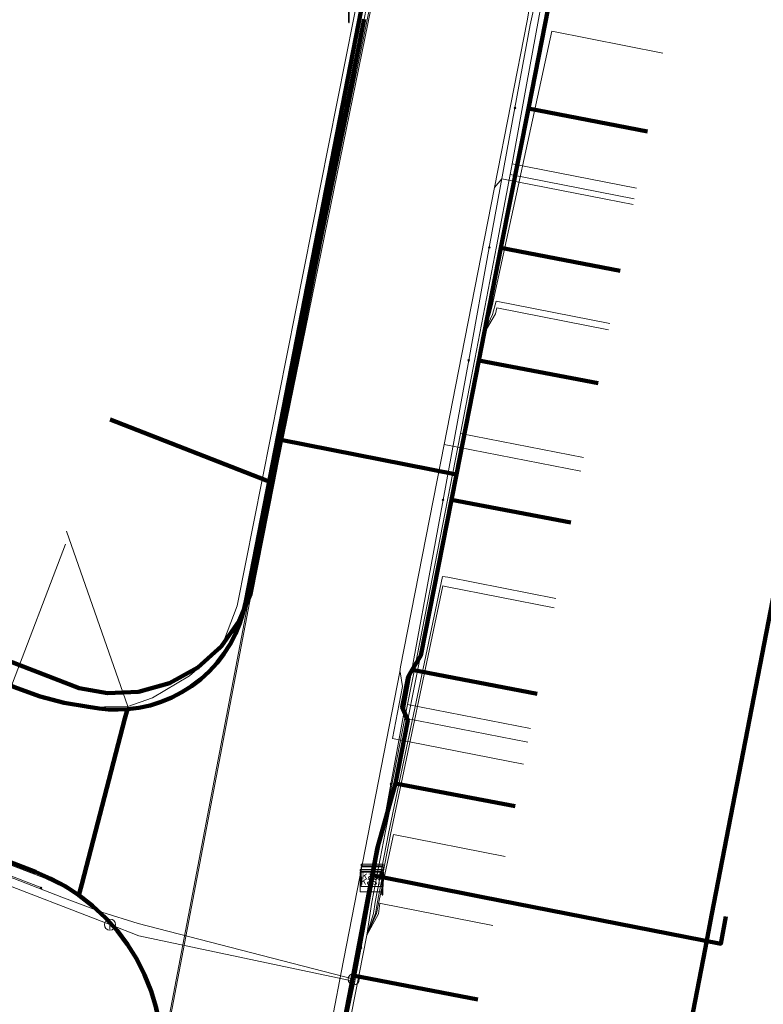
# Model space of a CAD drawing. Extents: x 152558 to 154479, y 462974 to 463683.
# Tile 101 of 256: x 153132 to 153159, y 463509 to 463545. Entities that reach past the tile are written whole.
import ezdxf
from ezdxf.enums import TextEntityAlignment as Align
from ezdxf.lldxf.tags import DXFTag

# ---------------------------------------------------------------- set-up
doc = ezdxf.new("R2010")
doc.units = 0
doc.header["$LTSCALE"] = 0.2
doc.layers.get('0').update_dxf_attribs({"linetype": 'CONTINUOUS'})
for name, color, linetype, lineweight in [('B-RO-KL-DATA_COAXIAAL_17_ZIGGO BV-G', 90, 'KL-DATA-N', 18), ('B-RO-KL-DATA_COAXIAAL_7_ZIGGO BV-G', 90, 'KL-DATA-N', 18), ('B-RO-KL-DATA_HULPSTUK_KPN BV-S', 90, 'CONTINUOUS', 25), ('B-RO-KL-DATA_HULPSTUK_REGGEFIBER OPERATOR BV-S', 90, 'CONTINUOUS', 25), ('B-RO-KL-DATA_HULPSTUK_ZIGGO BV-S', 90, 'CONTINUOUS', 25), ('B-RO-KL-DATA_KABELBED_KPN BV-G', 90, 'CONTINUOUS', 100), ('B-RO-KL-DATA_KABELBED_ZIGGO BV-G', 90, 'CONTINUOUS', 100), ('B-RO-KL-DATA_MANTELBUIS_PVC_KPN BV-G', 90, 'CONTINUOUS', 100), ('B-RO-KL-DATA_REGGEFIBER OPERATOR BV-G', 90, 'KL-DATA-N', 18), ('B-RO-KL-ET_LS_400 V_STEDIN NETBEHEER BV-G', 190, 'KL-LS-N', 18), ('B-RO-KL-ET_LS_GEMEENTE AMERSFOORT-S', 190, 'CONTINUOUS', 25), ('B-RO-KL-GAS_LD_HULPSTUK_STEDIN NETBEHEER BV-S', 50, 'CONTINUOUS', 25), ('B-RO-KL-GAS_LD_KOPER_22_0.1 BAR_STEDIN NETBEHEER BV-G', 50, 'KL-GAS-LD-N', 18), ('B-RO-KL-GAS_LD_PE_32_0.1 BAR_STEDIN NETBEHEER BV-G', 50, 'KL-GAS-LD-N', 18), ('B-RO-KL-GAS_LD_PVC_63_0.1 BAR_STEDIN NETBEHEER BV-G', 50, 'KL-GAS-LD-N', 18), ('B-RO-KL-WATER_100_VITENS-G', 170, 'KL-WATER-N', 18), ('B-RO-KL-WATER_HULPSTUK_VITENS-S', 170, 'CONTINUOUS', 25)]:
    doc.layers.add(name, color=color, linetype=linetype, lineweight=lineweight)
doc.styles.add('NLCS-ISO', font='NLCS-ISO.ttf')
tags = doc.linetypes.add('KL-DATA-N', pattern='A,4,-1,[101,NLCS.SHX,S=0.5,R=0,X=0,Y=0],-1,4,-1,["D",Standard,S=1,R=0,X=-0.25,Y=-0.5],-1.5', length=12.5).pattern_tags.tags
tags[18] = DXFTag(74, 10)
tags = doc.linetypes.add('KL-GAS-LD-N', pattern='A,4,-1,[69,NLCS.SHX,S=0.5,R=0,X=0,Y=0],-1,4,-1,["L",Standard,S=1,R=0,X=0.25,Y=-0.5],-2', length=13).pattern_tags.tags
tags[18] = DXFTag(74, 10)
tags = doc.linetypes.add('KL-LS-N', pattern='A,4,-1,[103,NLCS.SHX,S=0.75,R=0,X=0,Y=0],-1,4,-1,["L",Standard,S=1,R=0,X=0,Y=-0.5],-2', length=13).pattern_tags.tags
tags[18] = DXFTag(74, 10)
doc.linetypes.add('KL-WATER-N', pattern='A,7,-0.5,[168,NLCS.SHX,S=0.75,R=0,X=0.75,Y=0],-2', length=9.5)

# ---------------------------------------------------------------- blocks, each defined once
blk = doc.blocks.new('SKL-WTB_HULP_T STUK-SO')
at = {"color": 0, "linetype": 'ByBlock', "lineweight": 18}
blk.add_circle((0, 0), 1, dxfattribs=at)
at = {"color": 0, "linetype": 'ByBlock', "lineweight": -2, "style": 'NLCS-ISO'}
blk.add_text('T', height=1, dxfattribs=at).set_placement((0, 0), align=Align.MIDDLE_CENTER)
at = {"color": 0, "linetype": 'ByBlock', "lineweight": 18, "style": 'NLCS-ISO', "flags": 1}
for tag, p in [('TYPE', (1.5, 0)), ('LABEL', (1.5, -1.5)), ('OMSCHRIJVING', (1.5, -3))]:
    blk.add_attdef(tag, p, '', height=1, dxfattribs=at)
blk = doc.blocks.new('SKL-WTB_HULP_KAST-SO')
at = {"color": 0, "linetype": 'ByBlock', "lineweight": 18}
for points in [[(-2, 2), (2, 2), (2, 1.68), (-2, 1.68)], [(-2, 1.52), (2, 1.52), (2, -2), (-2, -2)]]:
    blk.add_lwpolyline(points, close=True, dxfattribs=at)
at = {"color": 0, "linetype": 'ByBlock', "lineweight": 18, "style": 'NLCS-ISO'}
blk.add_text('kast', height=1.5, dxfattribs=at).set_placement((0, 0), align=Align.MIDDLE_CENTER)
at = {"color": 0, "linetype": 'ByBlock', "lineweight": 18, "style": 'NLCS-ISO', "flags": 1}
for tag, p in [('TYPE', (2.5, 0)), ('LABEL', (2.5, -1.5)), ('OMSCHRIJVING', (2.5, -3))]:
    blk.add_attdef(tag, p, '', height=1, dxfattribs=at)
blk = doc.blocks.new('SKL-WTB_HULP_OVERIG-SO')
at = {"color": 0, "linetype": 'ByBlock', "lineweight": 18}
for points in [[(-0.14, 0.14), (0.14, -0.14)], [(0.14, 0.14), (-0.14, -0.14)]]:
    blk.add_lwpolyline(points, dxfattribs=at)
at = {"color": 0, "linetype": 'ByBlock', "lineweight": 18, "style": 'NLCS-ISO', "flags": 1}
for tag, p in [('TYPE', (1.5, 0)), ('LABEL', (1.5, -1.5)), ('OMSCHRIJVING', (1.5, -3))]:
    blk.add_attdef(tag, p, '', height=1, dxfattribs=at)
blk = doc.blocks.new('SKL-WTB_HULP_AFSLUITER-SO')
at = {"color": 0, "linetype": 'ByBlock', "lineweight": 18}
blk.add_lwpolyline([(0, 0.8), (0, -0.8)], dxfattribs=at)
blk.add_circle((0, 0), 1, dxfattribs=at)
at = {"color": 0, "linetype": 'ByBlock', "lineweight": 18, "style": 'NLCS-ISO', "flags": 1}
for tag, p in [('TYPE', (1.5, 0)), ('LABEL', (1.5, -1.5)), ('OMSCHRIJVING', (1.5, -3))]:
    blk.add_attdef(tag, p, '', height=1, dxfattribs=at)
blk = doc.blocks.new('SKL-ET_LS_MAST-SO')
for p, q in [((-0.05, 2.07), (0.05, 2.07)), ((-0.05, -2), (0.05, -2))]:
    blk.add_line(p, q)
for points in [[(-0.18, 1.76), (-0.22, 1.76), (-0.22, 1.84), (-0.18, 1.84), (-0.18, 1.79)], [(-0.18, 1.79), (-0.05, 1.79)], [(-0.05, -2), (-0.05, 2.07)], [(0.05, -2), (0.05, 2.07)], [(0.18, 1.92), (0.05, 1.92)], [(0.18, 1.89), (0.05, 1.89)], [(0.18, 1.89), (0.22, 1.89), (0.22, 1.97), (0.18, 1.97), (0.18, 1.92)], [(-0.18, 1.49), (-0.22, 1.49), (-0.22, 1.57), (-0.18, 1.57), (-0.18, 1.52)], [(-0.18, 1.76), (-0.05, 1.76)], [(-0.18, 1.52), (-0.05, 1.52)], [(-0.18, 1.49), (-0.05, 1.49)], [(0.18, 1.66), (0.05, 1.66)], [(0.18, 1.63), (0.05, 1.63)], [(0.18, 1.39), (0.05, 1.39)], [(0.18, 1.36), (0.05, 1.36)], [(0.18, 1.63), (0.22, 1.63), (0.22, 1.71), (0.18, 1.71), (0.18, 1.66)], [(0.18, 1.36), (0.22, 1.36), (0.22, 1.44), (0.18, 1.44), (0.18, 1.39)]]:
    blk.add_lwpolyline(points)

msp = doc.modelspace()

# ---------------------------------------------------------------- linework, layer by layer
at = {"layer": 'B-RO-KL-DATA_COAXIAAL_17_ZIGGO BV-G', "flags": 128}
for points in [[(153081.132, 463335.554), (153081.388, 463336.952), (153082.06, 463340.62), (153082.336, 463341.627), (153082.784, 463342.572), (153083.39, 463343.425), (153084.134, 463344.159), (153084.995, 463344.753), (153085.727, 463345.088), (153085.946, 463345.189), (153086.958, 463345.453), (153088.001, 463345.537), (153089.042, 463345.439), (153095.998, 463344.165), (153096.392, 463344.093), (153098.579, 463343.693), (153100.917, 463354.744), (153105.222, 463353.842), (153113.854, 463352.033), (153116.593, 463352.412), (153115.393, 463354.614), (153114.576, 463356.114), (153114.733, 463356.899), (153117.714, 463371.812), (153121.107, 463388.778), (153121.109, 463388.786), (153122.3, 463394.74), (153123.3, 463399.74), (153124.094, 463403.712), (153124.26, 463404.547), (153127.245, 463419.547), (153129.345, 463430.124), (153129.464, 463430.724), (153130.905, 463433.533), (153131.461, 463436.699), (153131.723, 463438.189), (153131.788, 463438.936), (153130.716, 463440.956), (153130.69, 463442.07), (153130.81, 463442.686), (153130.831, 463442.892), (153132.204, 463449.962), (153137.317, 463476.297), (153137.656, 463478.045), (153138.288, 463481.303), (153139.26, 463486.308), (153140.232, 463491.314), (153141.203, 463496.319), (153141.918, 463500), (153142.168, 463501.306), (153142.941, 463505.35), (153143.899, 463510.358), (153144.55, 463513.765), (153144.587, 463513.959), (153144.767, 463514.903), (153145.429, 463517.256), (153145.862, 463519.514), (153145.717, 463519.871), (153145.665, 463520), (153145.873, 463521.08), (153145.984, 463521.267), (153146.024, 463521.334), (153146.331, 463521.849), (153146.848, 463524.481), (153147.431, 463527.447), (153147.609, 463528.355), (153147.879, 463529.729), (153148.414, 463532.451), (153149.208, 463536.49), (153150.192, 463541.493), (153151.264, 463546.945), (153151.391, 463547.546), (153152.097, 463550.887), (153153.274, 463556.369), (153153.194, 463558.178), (153153.208, 463558.251), (153153.722, 463560.858), (153155.509, 463569.924), (153155.745, 463571.122), (153156.708, 463575.949), (153157.296, 463578.988), (153157.308, 463578.986), (153158.866, 463586.877), (153158.909, 463587.097), (153159.167, 463588.403), (153159.199, 463588.566), (153159.218, 463588.664), (153160.016, 463588.509)], [(153089.958, 463458.019), (153096.289, 463469.247), (153096.659, 463469.017), (153100.889, 463466.387), (153104.67, 463464.036), (153109.622, 463460.958), (153113.403, 463458.607), (153118.336, 463455.54), (153119.389, 463455.086), (153120.507, 463454.829), (153121.653, 463454.78), (153122.789, 463454.938), (153123.877, 463455.298), (153124.883, 463455.85), (153124.888, 463455.852), (153125.619, 463456.451), (153126.24, 463457.163), (153126.731, 463457.97), (153127.08, 463458.849), (153127.276, 463459.773), (153128.393, 463464.52), (153130.678, 463477.518), (153130.993, 463479.312), (153131.007, 463479.39), (153137.656, 463478.045), (153138.288, 463481.303), (153139.26, 463486.308), (153140.232, 463491.314), (153141.203, 463496.319), (153141.918, 463500), (153142.168, 463501.306), (153142.941, 463505.35), (153143.899, 463510.358), (153144.55, 463513.765), (153144.587, 463513.959), (153144.767, 463514.903), (153145.429, 463517.256), (153145.862, 463519.514), (153145.717, 463519.871), (153145.665, 463520), (153145.873, 463521.08), (153145.984, 463521.267), (153146.024, 463521.334), (153146.331, 463521.849), (153146.848, 463524.481), (153147.431, 463527.447), (153147.609, 463528.355), (153147.879, 463529.729), (153148.414, 463532.451), (153149.208, 463536.49), (153150.192, 463541.493), (153151.264, 463546.945), (153151.391, 463547.546), (153152.097, 463550.887), (153153.274, 463556.369), (153153.194, 463558.178), (153153.208, 463558.251), (153153.722, 463560.858), (153155.509, 463569.924), (153155.745, 463571.122), (153156.708, 463575.949), (153157.296, 463578.988), (153157.308, 463578.986), (153158.866, 463586.877), (153158.909, 463587.097), (153159.167, 463588.403), (153159.199, 463588.566), (153159.218, 463588.664), (153160.016, 463588.509)], [(153344.021, 463292.992), (153344.301, 463292.987), (153344.664, 463296.727), (153344.7, 463297.093), (153344.88, 463298.937), (153336.104, 463300.712), (153329.496, 463302.049), (153330.082, 463305.275), (153331.171, 463311.208), (153331.499, 463313.508), (153331.512, 463313.596), (153324.45, 463314.888), (153318.787, 463315.924), (153317.978, 463316.072), (153312.844, 463317.012), (153310.084, 463317.517), (153309.417, 463318.47), (153306.066, 463319.032), (153302.12, 463319.694), (153293.75, 463321.098), (153292.501, 463321.308), (153290.468, 463321.649), (153286.284, 463322.421), (153280.654, 463323.437), (153279.425, 463325.498), (153265.615, 463328.031), (153257.053, 463329.601), (153256.159, 463329.765), (153250.71, 463330.764), (153250.386, 463330.823), (153248.592, 463331.147), (153246.969, 463331.44), (153237.865, 463333.084), (153236.826, 463333.272), (153236.194, 463333.386), (153234.981, 463333.605), (153228.546, 463334.767), (153225.124, 463335.437), (153223.479, 463335.739), (153215.715, 463337.162), (153215.163, 463337.263), (153213.716, 463337.529), (153213.223, 463337.619), (153212.31, 463337.786), (153206.192, 463338.908), (153205.455, 463339.043), (153202.492, 463339.587), (153200.999, 463339.85), (153200.032, 463339.963), (153199.96, 463339.971), (153198.117, 463338.166), (153190.342, 463339.585), (153188.184, 463339.979), (153183.555, 463340.824), (153178.027, 463341.832), (153176.773, 463342.061), (153173.071, 463342.736), (153172.614, 463342.516), (153171.643, 463342.666), (153171.3, 463343.356), (153171.358, 463344.656), (153170.68, 463344.924), (153170.538, 463344.95), (153166.37, 463345.695), (153165.755, 463345.827), (153165.093, 463345.528), (153164.959, 463345.468), (153164.709, 463345.301), (153163.99, 463344.823), (153163.292, 463344.414), (153162.659, 463344.106), (153161.979, 463344.116), (153160.107, 463344.486), (153158.343, 463344.835), (153156.497, 463345.165), (153152.344, 463345.908), (153151.053, 463346.141), (153145.053, 463347.222), (153131.313, 463349.697), (153127.22, 463350.434), (153126.254, 463350.614), (153124.854, 463350.875), (153120.092, 463351.761), (153117.49, 463352.245), (153116.593, 463352.412), (153115.393, 463354.614), (153114.576, 463356.114), (153114.733, 463356.899), (153117.714, 463371.812), (153121.107, 463388.778), (153121.109, 463388.786), (153122.3, 463394.74), (153123.3, 463399.74), (153124.094, 463403.712), (153124.26, 463404.547), (153127.245, 463419.547), (153129.345, 463430.124), (153129.464, 463430.724), (153130.905, 463433.533), (153131.461, 463436.699), (153131.723, 463438.189), (153131.788, 463438.936), (153130.716, 463440.956), (153130.69, 463442.07), (153130.81, 463442.686), (153130.831, 463442.892), (153132.204, 463449.962), (153137.317, 463476.297), (153137.656, 463478.045), (153138.288, 463481.303), (153139.26, 463486.308), (153140.232, 463491.314), (153141.203, 463496.319), (153141.918, 463500), (153142.168, 463501.306), (153142.941, 463505.35), (153143.899, 463510.358), (153144.55, 463513.765), (153144.587, 463513.959), (153144.767, 463514.903), (153145.429, 463517.256), (153145.862, 463519.514), (153145.717, 463519.871), (153145.665, 463520), (153145.873, 463521.08), (153145.984, 463521.267), (153146.024, 463521.334), (153146.331, 463521.849), (153146.848, 463524.481), (153147.431, 463527.447), (153147.609, 463528.355), (153147.879, 463529.729), (153148.414, 463532.451), (153149.208, 463536.49), (153150.192, 463541.493), (153151.264, 463546.945), (153151.391, 463547.546), (153152.097, 463550.887), (153153.274, 463556.369), (153153.194, 463558.178), (153153.208, 463558.251), (153153.722, 463560.858), (153155.509, 463569.924), (153155.745, 463571.122), (153156.708, 463575.949), (153157.296, 463578.988), (153157.308, 463578.986), (153158.866, 463586.877), (153158.909, 463587.097), (153159.167, 463588.403), (153159.199, 463588.566), (153159.218, 463588.664), (153160.016, 463588.509)], [(153130.551, 463479.39), (153130.993, 463479.312), (153131.007, 463479.39), (153137.656, 463478.045), (153138.288, 463481.303), (153139.26, 463486.308), (153140.232, 463491.314), (153141.203, 463496.319), (153141.918, 463500), (153142.168, 463501.306), (153142.941, 463505.35), (153143.899, 463510.358), (153144.55, 463513.765)]]:
    msp.add_lwpolyline(points, dxfattribs=at)
at = {"layer": 'B-RO-KL-DATA_COAXIAAL_7_ZIGGO BV-G', "flags": 128}
for points in [[(153154.703, 463602.34), (153155.538, 463602.168), (153155.216, 463600.6), (153155.253, 463600.593), (153154.022, 463594.355), (153152.645, 463587.386), (153152.64, 463587.358), (153151.942, 463583.771), (153151.344, 463580.701), (153151.136, 463580.742), (153151.095, 463580.542), (153151.03, 463580.228), (153151.244, 463580.186), (153150.782, 463577.815), (153150.605, 463576.908), (153149.651, 463572.01), (153148.938, 463568.348), (153147.643, 463561.697), (153147.027, 463558.532), (153146.462, 463555.669), (153146.317, 463554.937), (153145.712, 463551.872), (153144.723, 463546.869), (153144.295, 463544.701), (153141.311, 463529.593), (153141.006, 463528.047), (153140.315, 463524.548), (153140.218, 463524.056), (153140.025, 463523.593), (153139.818, 463523.096), (153139.509, 463522.654), (153139.184, 463522.188), (153138.763, 463521.807), (153138.33, 463521.416), (153137.819, 463521.135), (153137.308, 463520.854), (153136.746, 463520.698), (153136.199, 463520.547), (153135.632, 463520.521), (153135.093, 463520.497), (153134.562, 463520.589), (153134.067, 463520.674), (153133.6, 463520.855), (153133.407, 463520.93), (153129.519, 463522.439), (153128.389, 463522.878), (153123.037, 463524.956), (153119.448, 463526.349), (153118.686, 463526.645), (153115.672, 463527.815), (153113.666, 463528.594), (153109.515, 463530.206), (153106.302, 463531.453), (153102.618, 463532.883), (153099.962, 463533.914), (153093.202, 463536.539), (153087.84, 463538.621), (153080.334, 463541.535), (153076.851, 463542.887), (153078.657, 463547.657)], [(153154.703, 463602.34), (153155.538, 463602.168), (153155.216, 463600.6), (153155.253, 463600.593), (153154.022, 463594.355), (153152.645, 463587.386), (153152.64, 463587.358), (153151.942, 463583.771), (153151.344, 463580.701), (153151.136, 463580.742), (153151.095, 463580.542), (153151.03, 463580.228), (153151.244, 463580.186), (153150.782, 463577.815), (153150.605, 463576.908), (153149.651, 463572.01), (153148.938, 463568.348), (153147.643, 463561.697), (153147.027, 463558.532), (153146.462, 463555.669), (153146.317, 463554.937), (153145.712, 463551.872), (153144.723, 463546.869), (153144.295, 463544.701), (153141.311, 463529.593), (153141.006, 463528.047), (153140.315, 463524.548), (153140.218, 463524.056), (153140.025, 463523.593), (153139.818, 463523.096), (153139.509, 463522.654), (153139.184, 463522.188), (153138.763, 463521.807), (153138.33, 463521.416), (153137.819, 463521.135), (153137.308, 463520.854), (153136.746, 463520.698), (153136.199, 463520.547), (153135.632, 463520.521), (153135.093, 463520.497), (153134.562, 463520.589), (153134.067, 463520.674), (153133.6, 463520.855), (153133.407, 463520.93), (153129.519, 463522.439), (153128.389, 463522.878), (153123.037, 463524.956), (153119.448, 463526.349), (153118.686, 463526.645), (153115.672, 463527.815), (153113.666, 463528.594), (153109.515, 463530.206), (153106.302, 463531.453), (153102.618, 463532.883), (153099.962, 463533.914), (153093.202, 463536.539), (153087.84, 463538.621), (153080.334, 463541.535), (153082.154, 463546.302)], [(153154.703, 463602.34), (153155.538, 463602.168), (153155.216, 463600.6), (153155.253, 463600.593), (153154.022, 463594.355), (153152.645, 463587.386), (153152.64, 463587.358), (153151.942, 463583.771), (153151.344, 463580.701), (153151.136, 463580.742), (153151.095, 463580.542), (153151.03, 463580.228), (153151.244, 463580.186), (153150.782, 463577.815), (153150.605, 463576.908), (153149.651, 463572.01), (153148.938, 463568.348), (153147.643, 463561.697), (153147.027, 463558.532), (153146.462, 463555.669), (153146.317, 463554.937), (153145.712, 463551.872), (153144.723, 463546.869), (153144.295, 463544.701), (153141.311, 463529.593), (153141.006, 463528.047), (153140.315, 463524.548), (153140.218, 463524.056), (153140.025, 463523.593), (153139.818, 463523.096), (153139.509, 463522.654), (153139.184, 463522.188), (153138.763, 463521.807), (153138.33, 463521.416), (153137.819, 463521.135), (153137.308, 463520.854), (153136.746, 463520.698), (153136.199, 463520.547), (153135.632, 463520.521), (153135.093, 463520.497), (153134.562, 463520.589), (153134.067, 463520.674), (153133.6, 463520.855), (153133.407, 463520.93), (153129.519, 463522.439), (153128.389, 463522.878), (153123.037, 463524.956), (153119.448, 463526.349), (153118.686, 463526.645), (153115.672, 463527.815), (153113.666, 463528.594), (153109.515, 463530.206), (153106.302, 463531.453), (153102.618, 463532.883), (153099.962, 463533.914), (153093.202, 463536.539), (153087.84, 463538.621), (153089.367, 463542.62)], [(153154.703, 463602.34), (153155.538, 463602.168), (153155.216, 463600.6), (153155.253, 463600.593), (153154.022, 463594.355), (153152.645, 463587.386), (153152.64, 463587.358), (153151.942, 463583.771), (153151.344, 463580.701), (153151.136, 463580.742), (153151.095, 463580.542), (153151.03, 463580.228), (153151.244, 463580.186), (153150.782, 463577.815), (153150.605, 463576.908), (153149.651, 463572.01), (153148.938, 463568.348), (153147.643, 463561.697), (153147.027, 463558.532), (153146.462, 463555.669), (153146.317, 463554.937), (153145.712, 463551.872), (153144.723, 463546.869), (153144.295, 463544.701), (153141.311, 463529.593), (153141.006, 463528.047), (153140.315, 463524.548), (153140.218, 463524.056), (153140.025, 463523.593), (153139.818, 463523.096), (153139.509, 463522.654), (153139.184, 463522.188), (153138.763, 463521.807), (153138.33, 463521.416), (153137.819, 463521.135), (153137.308, 463520.854), (153136.746, 463520.698), (153136.199, 463520.547), (153135.632, 463520.521), (153135.093, 463520.497), (153134.562, 463520.589), (153134.067, 463520.674), (153133.6, 463520.855), (153133.407, 463520.93), (153129.519, 463522.439), (153128.389, 463522.878), (153123.037, 463524.956), (153119.448, 463526.349), (153118.686, 463526.645), (153115.672, 463527.815), (153113.666, 463528.594), (153109.515, 463530.206), (153106.302, 463531.453), (153102.618, 463532.883), (153099.962, 463533.914), (153093.202, 463536.539), (153095.001, 463541.252)], [(153154.703, 463602.34), (153155.538, 463602.168), (153155.216, 463600.6), (153155.253, 463600.593), (153154.022, 463594.355), (153152.645, 463587.386), (153152.64, 463587.358), (153151.942, 463583.771), (153151.344, 463580.701), (153151.136, 463580.742), (153151.095, 463580.542), (153151.03, 463580.228), (153151.244, 463580.186), (153150.782, 463577.815), (153150.605, 463576.908), (153149.651, 463572.01), (153148.938, 463568.348), (153147.643, 463561.697), (153147.027, 463558.532), (153146.462, 463555.669), (153146.317, 463554.937), (153145.712, 463551.872), (153144.723, 463546.869), (153144.295, 463544.701), (153141.311, 463529.593), (153141.006, 463528.047), (153140.315, 463524.548), (153140.218, 463524.056), (153140.025, 463523.593), (153139.818, 463523.096), (153139.509, 463522.654), (153139.184, 463522.188), (153138.763, 463521.807), (153138.33, 463521.416), (153137.819, 463521.135), (153137.308, 463520.854), (153136.746, 463520.698), (153136.199, 463520.547), (153135.632, 463520.521), (153135.093, 463520.497), (153134.562, 463520.589), (153134.067, 463520.674), (153133.6, 463520.855), (153133.407, 463520.93), (153129.519, 463522.439), (153128.389, 463522.878), (153123.037, 463524.956), (153119.448, 463526.349), (153118.686, 463526.645), (153115.672, 463527.815), (153113.666, 463528.594), (153109.515, 463530.206), (153106.302, 463531.453), (153102.618, 463532.883), (153099.962, 463533.914), (153101.472, 463537.87)], [(153154.703, 463602.34), (153155.538, 463602.168), (153155.216, 463600.6), (153155.253, 463600.593), (153154.022, 463594.355), (153152.645, 463587.386), (153152.64, 463587.358), (153151.942, 463583.771), (153151.344, 463580.701), (153151.136, 463580.742), (153151.095, 463580.542), (153151.03, 463580.228), (153151.244, 463580.186), (153150.782, 463577.815), (153150.605, 463576.908), (153149.651, 463572.01), (153148.938, 463568.348), (153147.643, 463561.697), (153147.027, 463558.532), (153146.462, 463555.669), (153146.317, 463554.937), (153145.712, 463551.872), (153144.723, 463546.869), (153144.295, 463544.701), (153141.311, 463529.593), (153141.006, 463528.047), (153140.315, 463524.548), (153140.218, 463524.056), (153140.025, 463523.593), (153139.818, 463523.096), (153139.509, 463522.654), (153139.184, 463522.188), (153138.763, 463521.807), (153138.33, 463521.416), (153137.819, 463521.135), (153137.308, 463520.854), (153136.746, 463520.698), (153136.199, 463520.547), (153135.632, 463520.521), (153135.093, 463520.497), (153134.562, 463520.589), (153134.067, 463520.674), (153133.6, 463520.855), (153133.407, 463520.93), (153129.519, 463522.439), (153128.389, 463522.878), (153123.037, 463524.956), (153119.448, 463526.349), (153118.686, 463526.645), (153115.672, 463527.815), (153113.666, 463528.594), (153109.515, 463530.206), (153106.302, 463531.453), (153102.618, 463532.883), (153104.126, 463536.833)], [(153107.805, 463535.39), (153106.302, 463531.453), (153109.515, 463530.206), (153113.666, 463528.594), (153115.672, 463527.815), (153118.686, 463526.645), (153119.448, 463526.349), (153123.037, 463524.956), (153128.389, 463522.878), (153129.519, 463522.439), (153133.407, 463520.93), (153133.6, 463520.855), (153134.067, 463520.674), (153134.562, 463520.589), (153135.093, 463520.497), (153135.632, 463520.521), (153136.199, 463520.547), (153136.746, 463520.698), (153137.308, 463520.854), (153137.819, 463521.135), (153138.33, 463521.416), (153138.763, 463521.807), (153139.184, 463522.188), (153139.509, 463522.654), (153139.818, 463523.096), (153140.025, 463523.593), (153140.218, 463524.056), (153140.315, 463524.548), (153141.006, 463528.047), (153141.311, 463529.593), (153144.295, 463544.701), (153144.723, 463546.869), (153145.712, 463551.872), (153146.317, 463554.937), (153146.462, 463555.669), (153147.027, 463558.532), (153147.643, 463561.697), (153148.938, 463568.348), (153149.651, 463572.01), (153150.605, 463576.908), (153150.782, 463577.815), (153151.244, 463580.186), (153151.03, 463580.228), (153151.095, 463580.542), (153151.136, 463580.742), (153151.344, 463580.701), (153151.942, 463583.771), (153152.64, 463587.358), (153152.645, 463587.386), (153154.022, 463594.355), (153155.253, 463600.593), (153155.216, 463600.6), (153155.538, 463602.168), (153154.703, 463602.34)], [(153154.703, 463602.34), (153155.538, 463602.168), (153155.216, 463600.6), (153155.253, 463600.593), (153154.022, 463594.355), (153152.645, 463587.386), (153152.64, 463587.358), (153151.942, 463583.771), (153151.344, 463580.701), (153151.136, 463580.742), (153151.095, 463580.542), (153151.03, 463580.228), (153151.244, 463580.186), (153150.782, 463577.815), (153150.605, 463576.908), (153149.651, 463572.01), (153148.938, 463568.348), (153147.643, 463561.697), (153147.027, 463558.532), (153146.462, 463555.669), (153146.317, 463554.937), (153145.712, 463551.872), (153144.723, 463546.869), (153144.295, 463544.701), (153141.311, 463529.593), (153141.006, 463528.047), (153140.315, 463524.548), (153140.218, 463524.056), (153140.025, 463523.593), (153139.818, 463523.096), (153139.509, 463522.654), (153139.184, 463522.188), (153138.763, 463521.807), (153138.33, 463521.416), (153137.819, 463521.135), (153137.308, 463520.854), (153136.746, 463520.698), (153136.199, 463520.547), (153135.632, 463520.521), (153135.093, 463520.497), (153134.562, 463520.589), (153134.067, 463520.674), (153133.6, 463520.855), (153133.407, 463520.93), (153129.519, 463522.439), (153128.389, 463522.878), (153123.037, 463524.956), (153119.448, 463526.349), (153118.686, 463526.645), (153115.672, 463527.815), (153117.463, 463532.507)], [(153154.703, 463602.34), (153155.538, 463602.168), (153155.216, 463600.6), (153155.253, 463600.593), (153154.022, 463594.355), (153152.645, 463587.386), (153152.64, 463587.358), (153151.942, 463583.771), (153151.344, 463580.701), (153151.136, 463580.742), (153151.095, 463580.542), (153151.03, 463580.228), (153151.244, 463580.186), (153150.782, 463577.815), (153150.605, 463576.908), (153149.651, 463572.01), (153148.938, 463568.348), (153147.643, 463561.697), (153147.027, 463558.532), (153146.462, 463555.669), (153146.317, 463554.937), (153145.712, 463551.872), (153144.723, 463546.869), (153144.295, 463544.701), (153141.311, 463529.593), (153141.006, 463528.047), (153140.315, 463524.548), (153140.218, 463524.056), (153140.025, 463523.593), (153139.818, 463523.096), (153139.509, 463522.654), (153139.184, 463522.188), (153138.763, 463521.807), (153138.33, 463521.416), (153137.819, 463521.135), (153137.308, 463520.854), (153136.746, 463520.698), (153136.199, 463520.547), (153135.632, 463520.521), (153135.093, 463520.497), (153134.562, 463520.589), (153134.067, 463520.674), (153133.6, 463520.855), (153133.407, 463520.93), (153129.519, 463522.439), (153128.389, 463522.878), (153123.037, 463524.956), (153119.448, 463526.349), (153121.244, 463531.053)], [(153154.703, 463602.34), (153155.538, 463602.168), (153155.216, 463600.6), (153155.253, 463600.593), (153154.022, 463594.355), (153152.645, 463587.386), (153152.64, 463587.358), (153151.942, 463583.771), (153151.344, 463580.701), (153151.136, 463580.742), (153151.095, 463580.542), (153151.03, 463580.228), (153151.244, 463580.186), (153150.782, 463577.815), (153150.605, 463576.908), (153149.651, 463572.01), (153148.938, 463568.348), (153147.643, 463561.697), (153147.027, 463558.532), (153146.462, 463555.669), (153146.317, 463554.937), (153145.712, 463551.872), (153144.723, 463546.869), (153144.295, 463544.701), (153141.311, 463529.593), (153141.006, 463528.047), (153140.315, 463524.548), (153140.218, 463524.056), (153140.025, 463523.593), (153139.818, 463523.096), (153139.509, 463522.654), (153139.184, 463522.188), (153138.763, 463521.807), (153138.33, 463521.416), (153137.819, 463521.135), (153137.308, 463520.854), (153136.746, 463520.698), (153136.199, 463520.547), (153135.632, 463520.521), (153135.093, 463520.497), (153134.562, 463520.589), (153134.067, 463520.674), (153133.6, 463520.855), (153133.407, 463520.93), (153129.519, 463522.439), (153128.389, 463522.878), (153123.037, 463524.956), (153124.574, 463528.981)], [(153131.342, 463527.214), (153129.519, 463522.439), (153133.407, 463520.93), (153133.6, 463520.855), (153134.067, 463520.674), (153134.562, 463520.589), (153135.093, 463520.497), (153135.632, 463520.521), (153136.199, 463520.547), (153136.746, 463520.698), (153137.308, 463520.854), (153137.819, 463521.135), (153138.33, 463521.416), (153138.763, 463521.807), (153139.184, 463522.188), (153139.509, 463522.654), (153139.818, 463523.096), (153140.025, 463523.593), (153140.218, 463524.056), (153140.315, 463524.548), (153141.006, 463528.047), (153141.311, 463529.593), (153144.295, 463544.701), (153144.723, 463546.869), (153145.712, 463551.872), (153146.317, 463554.937), (153146.462, 463555.669), (153147.027, 463558.532), (153147.643, 463561.697), (153148.938, 463568.348), (153149.651, 463572.01), (153150.605, 463576.908), (153150.782, 463577.815), (153151.244, 463580.186), (153151.03, 463580.228), (153151.095, 463580.542), (153151.136, 463580.742), (153151.344, 463580.701), (153151.942, 463583.771), (153152.64, 463587.358), (153152.645, 463587.386), (153154.022, 463594.355), (153155.253, 463600.593), (153155.216, 463600.6), (153155.538, 463602.168), (153154.703, 463602.34)], [(153144.55, 463513.765), (153144.587, 463513.959), (153144.767, 463514.903), (153145.429, 463517.256), (153145.862, 463519.514), (153145.717, 463519.871), (153145.665, 463520), (153145.873, 463521.08), (153145.984, 463521.267), (153146.024, 463521.334), (153146.331, 463521.849), (153146.848, 463524.481), (153147.431, 463527.447), (153147.609, 463528.355), (153147.879, 463529.729), (153148.414, 463532.451), (153149.208, 463536.49), (153150.192, 463541.493), (153150.585, 463541.418), (153154.467, 463540.676)], [(153144.55, 463513.765), (153144.587, 463513.959), (153144.767, 463514.903), (153145.429, 463517.256), (153145.862, 463519.514), (153145.717, 463519.871), (153145.665, 463520), (153145.873, 463521.08), (153145.984, 463521.267), (153146.024, 463521.334), (153146.331, 463521.849), (153146.848, 463524.481), (153147.431, 463527.447), (153147.609, 463528.355), (153147.879, 463529.729), (153148.414, 463532.451), (153149.208, 463536.49), (153149.583, 463536.419), (153153.486, 463535.672)], [(153144.55, 463513.765), (153144.587, 463513.959), (153144.767, 463514.903), (153145.429, 463517.256), (153145.862, 463519.514), (153145.717, 463519.871), (153145.665, 463520), (153145.873, 463521.08), (153145.984, 463521.267), (153146.024, 463521.334), (153146.331, 463521.849), (153146.848, 463524.481), (153147.431, 463527.447), (153147.609, 463528.355), (153147.879, 463529.729), (153148.414, 463532.451), (153148.774, 463532.382), (153152.695, 463531.632)], [(153151.714, 463526.628), (153147.771, 463527.382), (153147.431, 463527.447), (153146.848, 463524.481), (153146.331, 463521.849), (153146.024, 463521.334), (153145.984, 463521.267), (153145.873, 463521.08), (153145.665, 463520), (153145.717, 463519.871), (153145.862, 463519.514), (153145.429, 463517.256), (153144.767, 463514.903), (153144.587, 463513.959), (153144.55, 463513.765)], [(153150.509, 463520.476), (153146.539, 463521.236), (153146.024, 463521.334), (153145.984, 463521.267), (153145.873, 463521.08), (153145.665, 463520), (153145.717, 463519.871), (153145.862, 463519.514), (153145.429, 463517.256), (153144.767, 463514.903), (153144.587, 463513.959), (153144.55, 463513.765)], [(153144.55, 463513.765), (153144.587, 463513.959), (153144.767, 463514.903), (153145.429, 463517.256), (153145.729, 463517.199), (153149.717, 463516.436)], [(153144.55, 463513.765), (153143.899, 463510.358), (153142.941, 463505.35), (153142.168, 463501.306), (153141.918, 463500), (153141.203, 463496.319), (153140.232, 463491.314), (153139.26, 463486.308), (153138.288, 463481.303), (153137.656, 463478.045), (153137.317, 463476.297), (153137.364, 463476.288), (153137.521, 463476.257), (153141.625, 463475.461)], [(153144.55, 463513.765), (153143.899, 463510.358), (153142.941, 463505.35), (153142.168, 463501.306), (153141.918, 463500), (153141.203, 463496.319), (153140.232, 463491.314), (153139.26, 463486.308), (153138.288, 463481.303), (153138.355, 463481.29), (153138.524, 463481.257), (153142.618, 463480.462)], [(153144.55, 463513.765), (153143.899, 463510.358), (153142.941, 463505.35), (153142.168, 463501.306), (153141.918, 463500), (153141.203, 463496.319), (153140.232, 463491.314), (153139.26, 463486.308), (153139.346, 463486.291), (153139.526, 463486.256), (153143.611, 463485.464)], [(153144.55, 463513.765), (153143.899, 463510.358), (153142.941, 463505.35), (153142.168, 463501.306), (153141.918, 463500), (153141.203, 463496.319), (153140.232, 463491.314), (153140.335, 463491.294), (153140.529, 463491.256), (153144.604, 463490.465)], [(153144.55, 463513.765), (153143.899, 463510.358), (153142.941, 463505.35), (153142.168, 463501.306), (153141.918, 463500), (153141.203, 463496.319), (153141.321, 463496.296), (153141.531, 463496.255), (153145.598, 463495.466)], [(153144.55, 463513.765), (153143.899, 463510.358), (153142.941, 463505.35), (153142.168, 463501.306), (153142.301, 463501.281), (153142.53, 463501.237), (153146.59, 463500.461)], [(153144.55, 463513.765), (153143.899, 463510.358), (153142.941, 463505.35), (153143.094, 463505.321), (153143.339, 463505.274), (153147.391, 463504.499)], [(153144.55, 463513.765), (153143.899, 463510.358), (153144.077, 463510.324), (153144.341, 463510.274), (153148.384, 463509.5)]]:
    msp.add_lwpolyline(points, dxfattribs=at)
at = {"layer": 'B-RO-KL-DATA_KABELBED_KPN BV-G', "flags": 128}
for points in [[(153135.802, 463519.922), (153136.211, 463519.973), (153136.615, 463520.061), (153137.009, 463520.183), (153137.391, 463520.34), (153137.758, 463520.529), (153138.106, 463520.75), (153138.434, 463521), (153138.739, 463521.279), (153139.018, 463521.583), (153139.269, 463521.911), (153139.49, 463522.259), (153139.68, 463522.625), (153139.837, 463523.007), (153139.96, 463523.401), (153140.048, 463523.804), (153144.197, 463545.024)], [(153161.517, 463537.026), (153156.779, 463512.577)], [(153094.657, 463535.463), (153111.366, 463528.818), (153116.134, 463526.922), (153131.842, 463520.675), (153132.676, 463520.382), (153133.531, 463520.157), (153134.401, 463520.002), (153134.783, 463519.95), (153135.122, 463519.916), (153135.462, 463519.906), (153135.802, 463519.922)], [(153134.061, 463513.242), (153134.061, 463513.243), (153134.061, 463513.243), (153134.164, 463513.636), (153135.715, 463519.588), (153135.802, 463519.922)], [(153134.164, 463513.636), (153135.715, 463519.588)], [(153129.903, 463515.079), (153132.508, 463514.076), (153133.048, 463513.841), (153133.567, 463513.563), (153134.061, 463513.243)], [(153134.061, 463513.243), (153134.061, 463513.243), (153134.555, 463512.859), (153135.013, 463512.433), (153135.431, 463511.969), (153135.807, 463511.47), (153136.138, 463510.939), (153136.421, 463510.381), (153136.653, 463509.801), (153136.834, 463509.202), (153136.961, 463508.59), (153137.033, 463507.969), (153137.051, 463507.344), (153137.014, 463506.72), (153136.922, 463506.102), (153135.938, 463501.034), (153135.73, 463500), (153133.884, 463490.782)], [(153156.779, 463512.577), (153156.532, 463511.304)], [(153156.532, 463511.304), (153156.102, 463509.08), (153154.292, 463500), (153148.664, 463471.748)]]:
    msp.add_lwpolyline(points, dxfattribs=at)
at = {"layer": 'B-RO-KL-DATA_KABELBED_ZIGGO BV-G', "flags": 128}
for points in [[(153153.274, 463556.369), (153151.264, 463546.945), (153150.192, 463541.493)], [(153141.311, 463529.593), (153144.295, 463544.701)], [(153150.192, 463541.493), (153149.208, 463536.49)], [(153150.192, 463541.493), (153154.467, 463540.676)], [(153149.208, 463536.49), (153148.414, 463532.451)], [(153149.208, 463536.49), (153153.486, 463535.672)], [(153148.414, 463532.451), (153147.609, 463528.355)], [(153148.414, 463532.451), (153152.695, 463531.632)], [(153135.187, 463530.322), (153141.006, 463528.047)], [(153141.006, 463528.047), (153141.311, 463529.593)], [(153141.311, 463529.593), (153147.609, 463528.355)], [(153147.609, 463528.355), (153147.431, 463527.447)], [(153141.006, 463528.047), (153140.218, 463524.056), (153139.818, 463523.096), (153139.184, 463522.188), (153138.33, 463521.416), (153137.308, 463520.854), (153136.199, 463520.547), (153135.093, 463520.497), (153134.067, 463520.674), (153129.519, 463522.439)], [(153147.431, 463527.447), (153146.331, 463521.849), (153146.024, 463521.334)], [(153147.431, 463527.447), (153151.714, 463526.628)], [(153146.024, 463521.334), (153145.873, 463521.08), (153145.665, 463520), (153145.862, 463519.514), (153145.429, 463517.256)], [(153146.024, 463521.334), (153150.509, 463520.476)], [(153145.429, 463517.256), (153144.767, 463514.903), (153144.587, 463513.959)], [(153145.429, 463517.256), (153149.717, 463516.436)], [(153144.587, 463513.959), (153144.55, 463513.765)], [(153144.587, 463513.959), (153148.5, 463513.189)], [(153144.55, 463513.765), (153143.899, 463510.358)], [(153148.5, 463513.189), (153157.096, 463511.497), (153157.281, 463512.479)], [(153143.899, 463510.358), (153142.941, 463505.35)], [(153143.899, 463510.358), (153148.384, 463509.5)]]:
    msp.add_lwpolyline(points, dxfattribs=at)
at = {"layer": 'B-RO-KL-DATA_MANTELBUIS_PVC_KPN BV-G', "flags": 128}
msp.add_lwpolyline([(153134.164, 463513.636), (153135.715, 463519.588)], dxfattribs=at)
at = {"layer": 'B-RO-KL-DATA_REGGEFIBER OPERATOR BV-G', "flags": 128}
for points in [[(153135.822, 463520.019), (153136.703, 463520.331), (153138.033, 463521.122), (153139.16, 463522.09), (153139.745, 463523.64), (153144.829, 463549.288)], [(153140.317, 463491.639), (153140.61, 463493.108), (153140.76, 463493.839), (153142.701, 463503.475), (153142.869, 463504.016), (153144.392, 463511.808), (153144.569, 463512.995), (153145.054, 463515.477), (153146.902, 463524.777), (153148.566, 463533.368), (153148.768, 463534.418), (153151.136, 463546.345)], [(153148.566, 463533.368), (153148.822, 463534.118), (153148.895, 463534.413), (153151.031, 463544.27), (153155.022, 463543.485)], [(153104.744, 463463.502), (153099.727, 463466.691), (153098.686, 463467.357), (153098.237, 463467.588), (153090.241, 463472.774), (153088.768, 463473.567), (153081.727, 463477.865), (153080.489, 463478.709), (153080.08, 463478.951), (153072.16, 463483.999), (153064.95, 463488.493), (153063.8, 463489.256), (153063.308, 463489.55), (153055.139, 463494.711), (153050.695, 463497.401), (153049.916, 463498.012), (153051.69, 463502.921), (153055.816, 463513.177), (153064.599, 463534.046), (153064.601, 463535.016), (153065.369, 463536.037), (153066.669, 463536.858), (153068.035, 463538.142), (153069.166, 463538.12), (153070.633, 463537.762), (153078.705, 463534.567), (153079.666, 463534.251), (153088.989, 463530.545), (153095.08, 463528.163), (153102.769, 463525.134), (153113.469, 463520.996), (153116.53, 463519.614), (153122.819, 463517.321), (153132.73, 463513.501)], [(153148.566, 463533.368), (153148.906, 463534.098), (153149.036, 463534.572), (153153.118, 463533.779)], [(153148.566, 463533.368), (153149.017, 463534.125), (153149.057, 463534.335), (153153.073, 463533.545)], [(153133.622, 463526.317), (153135.822, 463520.019)], [(153121.051, 463524.849), (153132.762, 463520.303), (153134.126, 463520), (153135.822, 463520.019)], [(153144.392, 463511.808), (153144.631, 463512.582), (153144.69, 463512.987), (153145.177, 463515.462), (153147.114, 463524.689), (153147.301, 463524.665), (153151.182, 463523.903)], [(153144.392, 463511.808), (153144.701, 463512.587), (153144.762, 463512.944), (153145.245, 463515.423), (153147.123, 463524.352), (153147.216, 463524.325), (153151.114, 463523.559)], [(153144.392, 463511.808), (153144.746, 463512.585), (153144.815, 463512.941), (153145.348, 463515.419), (153149.364, 463514.63)], [(153144.392, 463511.808), (153144.809, 463512.57), (153144.867, 463512.951), (153144.902, 463512.946), (153148.915, 463512.148)]]:
    msp.add_lwpolyline(points, dxfattribs=at)
at = {"layer": 'B-RO-KL-ET_LS_400 V_STEDIN NETBEHEER BV-G', "flags": 128}
for points in [[(153110.594, 463640.196), (153111.967, 463639.67), (153112.308, 463639.539), (153114.324, 463638.766), (153114.885, 463638.552), (153118.208, 463637.278), (153119.236, 463636.884), (153121.127, 463636.159), (153123.102, 463635.402), (153123.236, 463635.351), (153126.155, 463634.232), (153128.597, 463633.296), (153129.325, 463633.017), (153130.036, 463632.744), (153131.8, 463632.068), (153131.83, 463632.057), (153134.496, 463631.035), (153136.211, 463630.377), (153138.399, 463629.538), (153139.865, 463628.988), (153140.273, 463628.841), (153140.905, 463628.613), (153141.967, 463628.23), (153145.496, 463626.958), (153145.748, 463626.867), (153147.03, 463626.405), (153147.791, 463626.131), (153150.559, 463625.133), (153150.707, 463625.08), (153153.519, 463624.066), (153153.973, 463623.855), (153154.413, 463623.615), (153154.836, 463623.347), (153155.242, 463623.053), (153155.628, 463622.734), (153155.99, 463622.394), (153156.33, 463622.032), (153156.647, 463621.649), (153156.939, 463621.247), (153157.205, 463620.828), (153157.459, 463620.364), (153157.681, 463619.884), (153157.871, 463619.39), (153158.027, 463618.885), (153158.149, 463618.37), (153158.218, 463617.979), (153158.267, 463617.585), (153158.296, 463617.189), (153158.295, 463616.396), (153157.918, 463614.354), (153156.266, 463605.4), (153154.786, 463597.379), (153154.604, 463596.391), (153154.347, 463595.017), (153154.039, 463593.435), (153153.065, 463588.43), (153152.969, 463587.934), (153152.968, 463587.931), (153152.553, 463585.799), (153151.866, 463582.274), (153150.928, 463577.457), (153150.646, 463576.007), (153150.141, 463573.415), (153149.577, 463570.517), (153148.98, 463567.447), (153148.193, 463563.405), (153147.356, 463559.157), (153145.638, 463550.728), (153140.142, 463523.769), (153137.06, 463507.628)], [(153137.966, 463505.05), (153142.232, 463503.966), (153142.918, 463507.59), (153143.471, 463510.465), (153145.574, 463521.267), (153145.607, 463521.439), (153147.168, 463529.428), (153147.791, 463532.609), (153148.976, 463538.657), (153149.563, 463541.653), (153150.149, 463544.643), (153152.681, 463559.797), (153153.548, 463564.009), (153158.002, 463585.63), (153158.85, 463589.904), (153159.614, 463593.752), (153161.496, 463603.236), (153163.711, 463614.403), (153163.85, 463614.758), (153164.012, 463615.1), (153164.199, 463615.431), (153164.409, 463615.747), (153164.641, 463616.047), (153165.061, 463616.498), (153165.532, 463616.898), (153166.045, 463617.24), (153166.594, 463617.521), (153167.173, 463617.736), (153167.73, 463617.875), (153168.3, 463617.954), (153168.875, 463617.97), (153169.448, 463617.924), (153170.013, 463617.817), (153174.729, 463616.576), (153180.515, 463615.054), (153181.592, 463614.77), (153183.343, 463614.309), (153184.886, 463613.903), (153185.738, 463613.679), (153192.284, 463611.956), (153194.369, 463611.407), (153196.4, 463610.872), (153197.49, 463610.585), (153204.058, 463608.857), (153204.716, 463608.684), (153205.901, 463608.372), (153208.953, 463607.569), (153211.312, 463606.948), (153213.444, 463606.387), (153213.566, 463606.355), (153215.002, 463605.977), (153220.93, 463604.417), (153221.741, 463604.203), (153224.158, 463603.567), (153226.751, 463602.885), (153231.095, 463601.735), (153232.934, 463601.241), (153233.996, 463600.956), (153234.865, 463600.722), (153238.359, 463599.784), (153241.381, 463598.973), (153247.666, 463597.285), (153248.534, 463597.052), (153252.817, 463595.902), (153258.221, 463594.45), (153259.88, 463594.005), (153266.832, 463592.008), (153269.08, 463591.362), (153270.042, 463591.086), (153271.09, 463590.785), (153274.527, 463589.798), (153279.412, 463588.395), (153281.318, 463587.847), (153281.799, 463587.709)], [(153197.926, 463546.388), (153196.783, 463546.648), (153192.996, 463547.509), (153190.646, 463548.043), (153188.221, 463548.594), (153185.675, 463549.173), (153181.813, 463550.041), (153178.906, 463550.633), (153175.954, 463551.235), (153173.909, 463551.652), (153170.208, 463552.407), (153168.717, 463552.711), (153165.752, 463553.316), (153163.721, 463553.73), (153146.996, 463557.14), (153146.023, 463552.365), (153145.004, 463547.368), (153140.188, 463523.744), (153137.109, 463507.619)], [(153152.972, 463538.244), (153149.242, 463538.975), (153148.976, 463538.657)], [(153153.953, 463538.051), (153152.972, 463538.244)], [(153152.074, 463528.467), (153147.168, 463529.428)], [(153150.014, 463517.952), (153145.311, 463518.873), (153145.674, 463520.738), (153145.594, 463521.263), (153145.574, 463521.267)], [(153127.343, 463515.965), (153127.809, 463515.785), (153130.928, 463514.58), (153132.837, 463513.848), (153133.191, 463513.691), (153133.535, 463513.514), (153133.868, 463513.316), (153134.189, 463513.1), (153134.556, 463512.816), (153134.902, 463512.507), (153135.226, 463512.175), (153135.525, 463511.82), (153135.798, 463511.446), (153135.973, 463511.173), (153136.134, 463510.892), (153136.414, 463510.309), (153136.655, 463509.635), (153136.756, 463509.256), (153136.834, 463508.871), (153136.889, 463508.482), (153136.925, 463507.958)]]:
    msp.add_lwpolyline(points, dxfattribs=at)
at = {"layer": 'B-RO-KL-GAS_LD_KOPER_22_0.1 BAR_STEDIN NETBEHEER BV-G', "flags": 128}
for points in [[(153153.992, 463538.248), (153149.534, 463539.122)], [(153152.17, 463528.957), (153147.753, 463529.823)], [(153152.074, 463528.467), (153147.658, 463529.332)], [(153150.264, 463519.227), (153145.859, 463520.09)], [(153150.168, 463518.737), (153145.763, 463519.6)]]:
    msp.add_lwpolyline(points, dxfattribs=at)
at = {"layer": 'B-RO-KL-GAS_LD_PE_32_0.1 BAR_STEDIN NETBEHEER BV-G', "flags": 128}
for points in [[(153154.068, 463538.64), (153149.606, 463539.514)], [(153131.581, 463520.608), (153133.585, 463525.845)]]:
    msp.add_lwpolyline(points, dxfattribs=at)
at = {"layer": 'B-RO-KL-GAS_LD_PVC_63_0.1 BAR_STEDIN NETBEHEER BV-G', "flags": 128}
for points in [[(152996.456, 463659.394), (152996.849, 463658.133), (152996.854, 463653.664), (152997.022, 463652.353), (152997.786, 463646.408), (152998.254, 463644.042), (152999.521, 463638.404), (152999.979, 463635.543), (153000.311, 463633.465), (153000.831, 463630.214), (153000.935, 463629.466), (153001.443, 463625.824), (153001.718, 463623.75), (153001.894, 463622.36), (153002.158, 463620.271), (153002.299, 463619.154), (153002.587, 463616.873), (153002.655, 463616.336), (153002.834, 463614.919), (153003.4, 463610.443), (153003.526, 463609.458), (153003.577, 463609.06), (153003.783, 463607.459), (153004, 463605.773), (153004.225, 463604.018), (153004.487, 463601.975), (153004.535, 463599.081), (153004.542, 463598.638), (153004.585, 463598.111), (153004.676, 463596.984), (153004.79, 463595.578), (153004.85, 463595.081), (153005.119, 463593.35), (153005.946, 463587.997), (153006.181, 463586.457), (153006.604, 463584.721), (153006.675, 463584.43), (153006.866, 463583.646), (153007.052, 463582.884), (153008.419, 463579.734), (153008.685, 463579.121), (153009.965, 463577.154), (153010.259, 463576.703), (153010.56, 463576.242), (153010.719, 463575.998), (153010.781, 463575.902), (153012.185, 463574.264), (153012.936, 463573.388), (153014.892, 463571.679), (153015.096, 463571.534), (153015.994, 463570.897), (153016.946, 463570.221), (153017.341, 463569.968), (153022.884, 463566.411), (153023.457, 463566.043), (153023.676, 463565.903), (153025.148, 463564.951), (153026.48, 463564.089), (153027.332, 463563.538), (153032.337, 463560.3), (153033.542, 463559.52), (153033.607, 463559.478), (153033.842, 463559.326), (153034.634, 463558.813), (153035.034, 463558.554), (153036.203, 463557.798), (153037.758, 463556.792), (153038.26, 463556.467), (153041.306, 463554.497), (153043.682, 463552.96), (153044.186, 463552.634), (153045.339, 463551.888), (153045.435, 463551.826), (153047.524, 463550.475), (153050.733, 463548.399), (153051.634, 463547.816), (153052.786, 463547.107), (153053.385, 463546.738), (153055.432, 463545.477), (153062.99, 463540.824), (153064.222, 463540.222), (153065.986, 463539.496), (153072.272, 463537.009), (153073.499, 463536.535), (153075.4, 463535.801), (153075.588, 463535.729), (153077.103, 463535.144), (153081.891, 463533.287), (153082.351, 463533.106), (153084.585, 463532.228), (153085.423, 463531.898), (153086.565, 463531.449), (153091.623, 463529.461), (153091.946, 463529.334), (153093.245, 463528.823), (153093.748, 463528.625), (153094.12, 463528.479), (153096.334, 463527.609), (153097.03, 463527.335), (153099.669, 463526.296), (153102.298, 463525.251), (153106.668, 463523.54), (153106.923, 463523.442), (153108.527, 463522.82), (153108.694, 463522.755), (153108.9, 463522.675), (153111.026, 463521.852), (153116.236, 463519.815), (153116.738, 463519.617), (153118.346, 463518.982), (153118.533, 463518.908), (153118.881, 463518.771), (153121.138, 463517.88), (153122.895, 463517.186), (153125.525, 463516.202), (153127.117, 463515.606), (153127.678, 463515.396), (153130.185, 463514.44), (153130.848, 463514.182), (153133.446, 463513.169), (153134.882, 463512.633), (153136.19, 463512.226), (153143.925, 463510.224)], [(153143.925, 463510.224), (153144.256, 463511.914), (153145.39, 463517.699), (153145.763, 463519.6), (153145.859, 463520.09), (153146.107, 463521.352), (153147.302, 463527.488), (153147.658, 463529.332), (153147.753, 463529.823), (153148.27, 463532.494), (153149.051, 463536.537), (153149.534, 463539.122), (153149.606, 463539.514), (153150.127, 463542.348), (153151.075, 463547.509), (153151.326, 463548.796), (153151.503, 463549.673), (153151.691, 463550.606), (153151.801, 463551.001), (153153.372, 463556.662)], [(153132.179, 463450.037), (153132.428, 463451.449), (153133.257, 463455.411), (153133.783, 463458.044), (153133.955, 463458.928), (153134.227, 463460.322), (153135.392, 463466.29), (153135.683, 463467.794), (153135.759, 463468.188), (153135.817, 463468.489), (153137.512, 463477.36), (153137.835, 463479.08), (153137.946, 463479.67), (153138.134, 463480.668), (153138.247, 463481.268), (153138.827, 463484.358), (153138.901, 463484.751), (153138.949, 463485.007), (153139.188, 463486.279), (153139.681, 463488.907), (153139.792, 463489.497), (153140.146, 463491.365), (153141.278, 463497.051), (153141.614, 463498.74), (153141.673, 463499.034), (153142.137, 463501.366), (153142.955, 463505.424), (153143.592, 463508.577), (153143.691, 463509.067), (153143.925, 463510.224)]]:
    msp.add_lwpolyline(points, dxfattribs=at)
at = {"layer": 'B-RO-KL-WATER_100_VITENS-G', "flags": 128}
for points in [[(153150.681, 463546.489), (153150.48, 463545.548), (153150.257, 463544.504), (153149.71, 463541.519), (153148.791, 463536.504), (153148.05, 463532.456), (153147.131, 463527.441), (153146.775, 463525.496), (153146.003, 463521.282), (153145.262, 463517.234), (153144.186, 463511.359), (153143.989, 463510.284), (153143.964, 463510.147)], [(153135.175, 463512.187), (153130.823, 463513.871), (153130.251, 463515.134), (153129.678, 463516.397), (153128.783, 463516.746)], [(153143.964, 463510.147), (153136.212, 463511.786), (153135.175, 463512.187)], [(153143.964, 463510.147), (153142.981, 463505.478), (153142.132, 463501.446), (153141.081, 463496.457), (153140.031, 463491.468), (153138.98, 463486.478), (153138.853, 463485.873), (153138.825, 463485.741), (153137.966, 463481.389), (153137.938, 463481.248), (153137.471, 463478.883)]]:
    msp.add_lwpolyline(points, dxfattribs=at)

# ---------------------------------------------------------------- block references
at = {"layer": 'B-RO-KL-DATA_HULPSTUK_KPN BV-S', "xscale": 0.2, "yscale": 0.2, "zscale": 0.2}
for p in [(153135.802, 463519.922), (153135.802, 463519.922), (153135.802, 463519.922), (153134.061, 463513.243), (153134.061, 463513.243), (153134.061, 463513.242), (153156.779, 463512.577), (153156.779, 463512.577), (153156.532, 463511.304), (153156.532, 463511.304)]:
    msp.add_blockref('SKL-WTB_HULP_OVERIG-SO', p, dxfattribs=at)
at = {"layer": 'B-RO-KL-DATA_HULPSTUK_REGGEFIBER OPERATOR BV-S', "xscale": 0.2, "yscale": 0.2, "zscale": 0.2}
for p in [(153150.2, 463541.6), (153149.2, 463536.6), (153148.4, 463532.5), (153147.4, 463527.5), (153146.2, 463521.3), (153145.4, 463517.3), (153132.7, 463513.5), (153144.1, 463510.3)]:
    msp.add_blockref('SKL-WTB_HULP_OVERIG-SO', p, dxfattribs=at)
at = {"layer": 'B-RO-KL-DATA_HULPSTUK_ZIGGO BV-S', "xscale": 0.2, "yscale": 0.2, "zscale": 0.2}
for p in [(153144.587, 463513.959), (153144.55, 463513.765)]:
    msp.add_blockref('SKL-WTB_HULP_KAST-SO', p, dxfattribs=at)
at = {"layer": 'B-RO-KL-ET_LS_GEMEENTE AMERSFOORT-S', "xscale": 0.2, "yscale": 0.2, "zscale": 0.2}
for p in [(153143.754, 463544.981), (153144.956, 463513.655)]:
    msp.add_blockref('SKL-ET_LS_MAST-SO', p, dxfattribs=at)
at = {"layer": 'B-RO-KL-GAS_LD_HULPSTUK_STEDIN NETBEHEER BV-S', "xscale": 0.2, "yscale": 0.2, "zscale": 0.2}
msp.add_blockref('SKL-WTB_HULP_T STUK-SO', (153143.925, 463510.224), dxfattribs=at)
at = {"layer": 'B-RO-KL-WATER_HULPSTUK_VITENS-S', "xscale": 0.2, "yscale": 0.2, "zscale": 0.2}
for name, p in [('SKL-WTB_HULP_OVERIG-SO', (153149.71, 463541.519)), ('SKL-WTB_HULP_OVERIG-SO', (153148.791, 463536.504)), ('SKL-WTB_HULP_OVERIG-SO', (153148.05, 463532.456)), ('SKL-WTB_HULP_OVERIG-SO', (153147.131, 463527.441)), ('SKL-WTB_HULP_OVERIG-SO', (153146.003, 463521.282)), ('SKL-WTB_HULP_OVERIG-SO', (153145.262, 463517.234)), ('SKL-WTB_HULP_AFSLUITER-SO', (153135.175, 463512.187)), ('SKL-WTB_HULP_OVERIG-SO', (153144.186, 463511.359))]:
    msp.add_blockref(name, p, dxfattribs=at)

doc.saveas('drawing.dxf')
